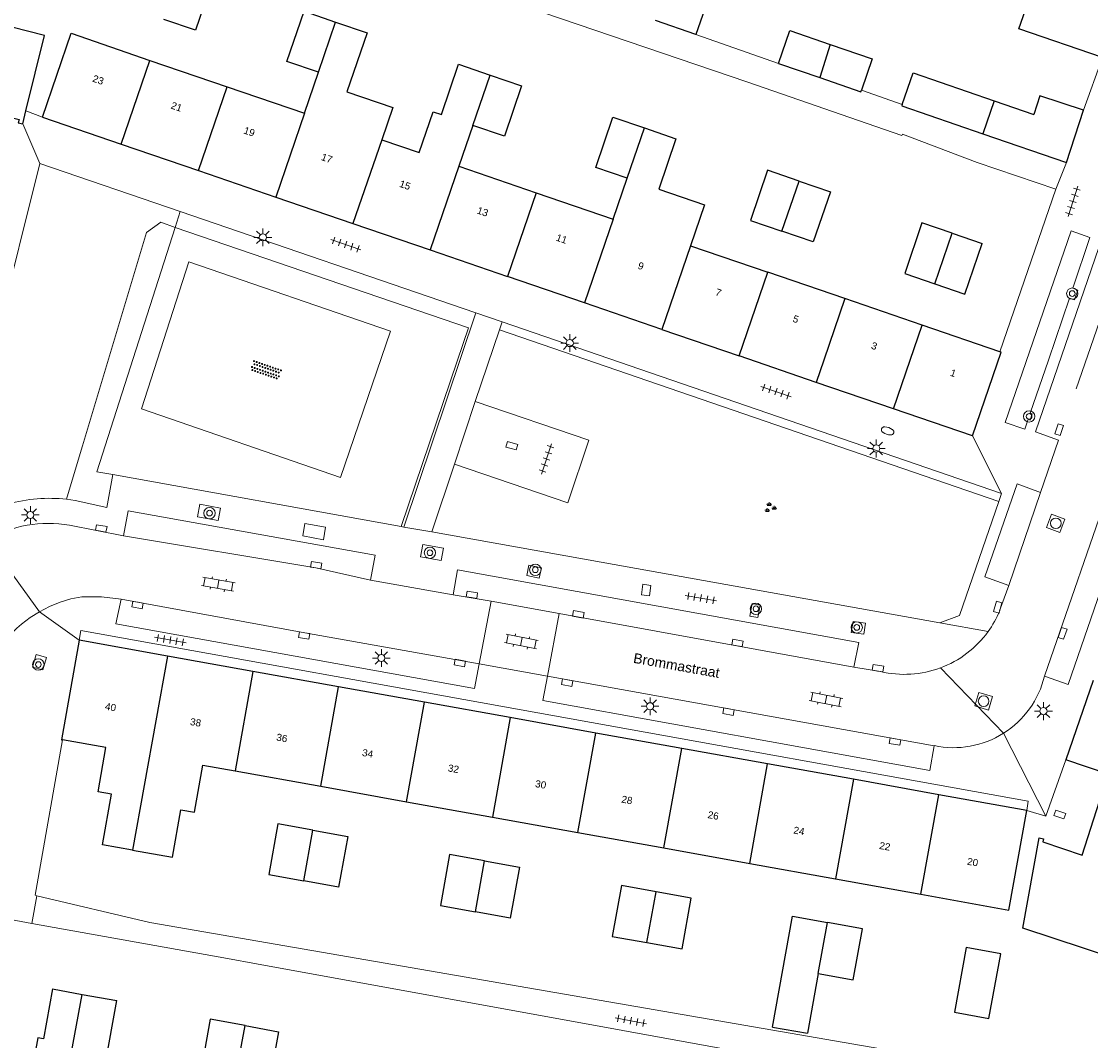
# Model space of a CAD drawing. Extents: x 131101 to 132041, y 397511 to 398853.
# Tile 24 of 80: x 131368 to 131444, y 397952 to 398024. Entities that reach past the tile are written whole.
import ezdxf
from ezdxf.enums import TextEntityAlignment as Align

# ---------------------------------------------------------------- set-up
doc = ezdxf.new("R2010")
doc.units = 0
doc.linetypes.add('DGN Style 2', pattern=[51.514866, 30.90892, -20.605946])
doc.layers.add('_vervallen situatie', color=250, linetype='Continuous', lineweight=9, plot=False)
for name, color, linetype, lineweight in [('gg-afsc-erfafscheiding', 250, 'Continuous', 9), ('gg-afsc-hekwerk', 250, 'Continuous', 9), ('gg-afsc-muur', 250, 'Continuous', 9), ('gg-bbg-bijgebouw', 10, 'Continuous', 25), ('gg-bbg-gedigitaliseerde bebouwing', 10, 'Continuous', 25), ('gg-bbg-gedigitaliseerde bijgebouw', 10, 'Continuous', 25), ('gg-bbg-hoofdgebouw', 10, 'Continuous', 25), ('gg-bbg-tussenscheiding', 10, 'Continuous', 25), ('gg-knt-verharding', 250, 'Continuous', 9), ('gg-knt-verharding nz', 250, 'DGN Style 2', 9), ('gt-grn-groengrens', 250, 'Continuous', 9), ('gt-grn-weggrens', 250, 'Continuous', 9), ('gt-symb-boom', 250, 'Continuous', 9), ('gt-symb-brandkraan', 250, 'Continuous', 9), ('gt-symb-groenvak', 250, 'Continuous', 9), ('gt-symb-klinker verharding', 250, 'Continuous', 9), ('gt-symb-kolk', 250, 'Continuous', 9), ('gt-symb-lichtmast', 250, 'Continuous', 9), ('gt-symb-overige verharding', 250, 'Continuous', 9), ('gt-symb-rioolschacht', 250, 'Continuous', 9), ('gt-symb-tegel verharding', 250, 'Continuous', 9), ('X-AL-huisnummers', 2, 'Continuous', 25), ('X-AL-straatnaam', 3, 'Continuous', 35)]:
    doc.layers.add(name, color=color, linetype=linetype, lineweight=lineweight)
doc.styles.add('CS Annotative', font='arial.ttf')

# ---------------------------------------------------------------- blocks, each defined once
blk = doc.blocks.new('gt0-BOOM')
at = {"layer": 'gt-symb-boom'}
for radius in [0.4, 0.2]:
    blk.add_circle((0, 0), radius, dxfattribs=at)
blk = doc.blocks.new('gt0-TEG1')
at = {"layer": 'gt-symb-tegel verharding'}
for p, q in [((-1.125, 0), (1.125, 0)), ((-0.9, -0.25), (-0.9, 0.25)), ((-0.45, -0.25), (-0.45, 0.25)), ((0, -0.25), (0, 0.25)), ((0.45, -0.25), (0.45, 0.25)), ((0.9, -0.25), (0.9, 0.25))]:
    blk.add_line(p, q, dxfattribs=at)
blk = doc.blocks.new('gt0-RS')
at = {"layer": 'gt-symb-rioolschacht', "flags": 128}
blk.add_lwpolyline([(-0.5, -0.5), (0.5, -0.5), (0.5, 0.5), (-0.5, 0.5), (-0.5, -0.5)], close=True, dxfattribs=at)
at = {"layer": 'gt-symb-rioolschacht'}
blk.add_circle((0, 0), 0.375, dxfattribs=at)
blk = doc.blocks.new('gt0-KOLK')
at = {"layer": 'gt-symb-kolk', "flags": 128}
blk.add_lwpolyline([(0, 0), (0.375, 0), (0.375, 0.4), (-0.375, 0.4), (-0.375, 0), (0, 0)], dxfattribs=at)
blk = doc.blocks.new('gt0-LMAST')
at = {"layer": 'gt-symb-lichtmast'}
for p, q in [((-0.182, 0.173), (-0.447, 0.438)), ((-0.005, 0.246), (-0.005, 0.621)), ((0.172, 0.173), (0.437, 0.438)), ((-0.255, -0.004), (-0.63, -0.004)), ((-0.182, -0.181), (-0.447, -0.446)), ((-0.005, -0.254), (-0.005, -0.629)), ((0.437, -0.446), (0.172, -0.181)), ((0.245, -0.004), (0.62, -0.004))]:
    blk.add_line(p, q, dxfattribs=at)
blk.add_circle((-0.005, -0.004), 0.25, dxfattribs=at)
blk = doc.blocks.new('gt0-KL1')
at = {"layer": 'gt-symb-klinker verharding'}
for p, q in [((-1.15, 0.3), (1.15, 0.3)), ((-1, -0.3), (-1, 0.3)), ((-0.5, 0.3), (-0.5, 0.45)), ((0, -0.3), (0, 0.3)), ((0.5, 0.3), (0.5, 0.45)), ((1, -0.3), (1, 0.3)), ((-1.15, -0.3), (1.15, -0.3)), ((-0.5, -0.45), (-0.5, -0.3)), ((0.5, -0.45), (0.5, -0.3))]:
    blk.add_line(p, q, dxfattribs=at)
blk = doc.blocks.new('gt0-GRVAK')
at = {"layer": 'gt-symb-groenvak'}
for p, q in [((-0.11, 0.189), (-0.228, 0.24)), ((-0.182, 0.153), (0.088, 0.153)), ((-0.091, 0.211), (-0.156, 0.322)), ((-0.047, 0.214), (-0.047, 0.393)), ((-0.004, 0.211), (0.061, 0.322)), ((0.015, 0.189), (0.133, 0.24)), ((0.262, -0.052), (0.197, 0.059)), ((0.305, -0.049), (0.305, 0.13)), ((0.349, -0.052), (0.414, 0.059)), ((-0.245, -0.228), (-0.363, -0.177)), ((-0.318, -0.264), (-0.047, -0.264)), ((-0.226, -0.206), (-0.291, -0.095)), ((-0.183, -0.203), (-0.183, -0.024)), ((-0.139, -0.206), (-0.074, -0.095)), ((-0.12, -0.228), (-0.002, -0.177)), ((0.243, -0.074), (0.125, -0.023)), ((0.17, -0.11), (0.441, -0.11)), ((0.368, -0.074), (0.486, -0.023))]:
    blk.add_line(p, q, dxfattribs=at)
blk = doc.blocks.new('gt0-OVH')
at = {"layer": 'gt-symb-overige verharding', "flags": 128}
for points in [[(-0.972, 0.298), (-0.967, 0.308), (-0.965, 0.319), (-0.966, 0.33), (-0.971, 0.34), (-0.978, 0.348), (-0.988, 0.353), (-0.999, 0.355), (-1.01, 0.354), (-1.02, 0.349), (-1.028, 0.342), (-1.033, 0.332), (-1.035, 0.321), (-1.034, 0.31), (-1.029, 0.3), (-1.022, 0.292), (-1.012, 0.287), (-1.001, 0.285), (-0.99, 0.286), (-0.98, 0.291), (-0.972, 0.298)], [(-0.872, 0.106), (-0.867, 0.116), (-0.865, 0.126), (-0.866, 0.137), (-0.871, 0.147), (-0.878, 0.156), (-0.888, 0.161), (-0.899, 0.163), (-0.91, 0.162), (-0.92, 0.157), (-0.928, 0.15), (-0.933, 0.14), (-0.935, 0.129), (-0.934, 0.118), (-0.929, 0.108), (-0.922, 0.1), (-0.912, 0.095), (-0.901, 0.092), (-0.89, 0.094), (-0.88, 0.098), (-0.872, 0.106)], [(-0.772, 0.298), (-0.767, 0.308), (-0.765, 0.319), (-0.766, 0.33), (-0.771, 0.34), (-0.778, 0.348), (-0.788, 0.353), (-0.799, 0.355), (-0.81, 0.354), (-0.82, 0.349), (-0.828, 0.342), (-0.833, 0.332), (-0.835, 0.321), (-0.834, 0.31), (-0.829, 0.3), (-0.822, 0.292), (-0.812, 0.287), (-0.801, 0.285), (-0.79, 0.286), (-0.78, 0.291), (-0.772, 0.298)], [(-0.672, 0.106), (-0.667, 0.116), (-0.665, 0.126), (-0.666, 0.137), (-0.671, 0.147), (-0.678, 0.156), (-0.688, 0.161), (-0.699, 0.163), (-0.71, 0.162), (-0.72, 0.157), (-0.728, 0.15), (-0.733, 0.14), (-0.735, 0.129), (-0.734, 0.118), (-0.729, 0.108), (-0.722, 0.1), (-0.712, 0.095), (-0.701, 0.092), (-0.69, 0.094), (-0.68, 0.098), (-0.672, 0.106)], [(-0.572, 0.298), (-0.567, 0.308), (-0.565, 0.319), (-0.566, 0.33), (-0.571, 0.34), (-0.578, 0.348), (-0.588, 0.353), (-0.599, 0.355), (-0.61, 0.354), (-0.62, 0.349), (-0.628, 0.342), (-0.633, 0.332), (-0.635, 0.321), (-0.634, 0.31), (-0.629, 0.3), (-0.622, 0.292), (-0.612, 0.287), (-0.601, 0.285), (-0.59, 0.286), (-0.58, 0.291), (-0.572, 0.298)], [(-0.472, 0.106), (-0.467, 0.116), (-0.465, 0.126), (-0.466, 0.137), (-0.471, 0.147), (-0.478, 0.156), (-0.488, 0.161), (-0.499, 0.163), (-0.51, 0.162), (-0.52, 0.157), (-0.528, 0.15), (-0.533, 0.14), (-0.535, 0.129), (-0.534, 0.118), (-0.529, 0.108), (-0.522, 0.1), (-0.512, 0.095), (-0.501, 0.092), (-0.49, 0.094), (-0.48, 0.098), (-0.472, 0.106)], [(-0.372, 0.298), (-0.367, 0.308), (-0.365, 0.319), (-0.366, 0.33), (-0.371, 0.34), (-0.378, 0.348), (-0.388, 0.353), (-0.399, 0.355), (-0.41, 0.354), (-0.42, 0.349), (-0.428, 0.342), (-0.433, 0.332), (-0.435, 0.321), (-0.434, 0.31), (-0.429, 0.3), (-0.422, 0.292), (-0.412, 0.287), (-0.401, 0.285), (-0.39, 0.286), (-0.38, 0.291), (-0.372, 0.298)], [(-0.272, 0.106), (-0.267, 0.116), (-0.265, 0.126), (-0.266, 0.137), (-0.271, 0.147), (-0.278, 0.156), (-0.288, 0.161), (-0.299, 0.163), (-0.31, 0.162), (-0.32, 0.157), (-0.328, 0.15), (-0.333, 0.14), (-0.335, 0.129), (-0.334, 0.118), (-0.329, 0.108), (-0.322, 0.1), (-0.312, 0.095), (-0.301, 0.092), (-0.29, 0.094), (-0.28, 0.098), (-0.272, 0.106)], [(-0.172, 0.298), (-0.167, 0.308), (-0.165, 0.319), (-0.166, 0.33), (-0.171, 0.34), (-0.178, 0.348), (-0.188, 0.353), (-0.199, 0.355), (-0.21, 0.354), (-0.22, 0.349), (-0.228, 0.342), (-0.233, 0.332), (-0.235, 0.321), (-0.234, 0.31), (-0.229, 0.3), (-0.222, 0.292), (-0.212, 0.287), (-0.201, 0.285), (-0.19, 0.286), (-0.18, 0.291), (-0.172, 0.298)], [(-0.072, 0.106), (-0.067, 0.116), (-0.065, 0.126), (-0.066, 0.137), (-0.071, 0.147), (-0.078, 0.156), (-0.088, 0.161), (-0.099, 0.163), (-0.11, 0.162), (-0.12, 0.157), (-0.128, 0.15), (-0.133, 0.14), (-0.135, 0.129), (-0.134, 0.118), (-0.129, 0.108), (-0.122, 0.1), (-0.112, 0.095), (-0.101, 0.092), (-0.09, 0.094), (-0.08, 0.098), (-0.072, 0.106)], [(0.028, 0.298), (0.033, 0.308), (0.035, 0.319), (0.034, 0.33), (0.029, 0.34), (0.022, 0.348), (0.012, 0.353), (0.001, 0.355), (-0.01, 0.354), (-0.02, 0.349), (-0.028, 0.342), (-0.033, 0.332), (-0.035, 0.321), (-0.034, 0.31), (-0.029, 0.3), (-0.022, 0.292), (-0.012, 0.287), (-0.001, 0.285), (0.01, 0.286), (0.02, 0.291), (0.028, 0.298)], [(0.128, 0.106), (0.133, 0.116), (0.135, 0.126), (0.134, 0.137), (0.129, 0.147), (0.122, 0.156), (0.112, 0.161), (0.101, 0.163), (0.09, 0.162), (0.08, 0.157), (0.072, 0.15), (0.067, 0.14), (0.065, 0.129), (0.066, 0.118), (0.071, 0.108), (0.078, 0.1), (0.088, 0.095), (0.099, 0.092), (0.11, 0.094), (0.12, 0.098), (0.128, 0.106)], [(0.228, 0.298), (0.233, 0.308), (0.235, 0.319), (0.234, 0.33), (0.229, 0.34), (0.222, 0.348), (0.212, 0.353), (0.201, 0.355), (0.19, 0.354), (0.18, 0.349), (0.172, 0.342), (0.167, 0.332), (0.165, 0.321), (0.166, 0.31), (0.171, 0.3), (0.178, 0.292), (0.188, 0.287), (0.199, 0.285), (0.21, 0.286), (0.22, 0.291), (0.228, 0.298)], [(0.328, 0.106), (0.333, 0.116), (0.335, 0.126), (0.334, 0.137), (0.329, 0.147), (0.322, 0.156), (0.312, 0.161), (0.301, 0.163), (0.29, 0.162), (0.28, 0.157), (0.272, 0.15), (0.267, 0.14), (0.265, 0.129), (0.266, 0.118), (0.271, 0.108), (0.278, 0.1), (0.288, 0.095), (0.299, 0.092), (0.31, 0.094), (0.32, 0.098), (0.328, 0.106)], [(0.428, 0.298), (0.433, 0.308), (0.435, 0.319), (0.434, 0.33), (0.429, 0.34), (0.422, 0.348), (0.412, 0.353), (0.401, 0.355), (0.39, 0.354), (0.38, 0.349), (0.372, 0.342), (0.367, 0.332), (0.365, 0.321), (0.366, 0.31), (0.371, 0.3), (0.378, 0.292), (0.388, 0.287), (0.399, 0.285), (0.41, 0.286), (0.42, 0.291), (0.428, 0.298)], [(0.528, 0.106), (0.533, 0.116), (0.535, 0.126), (0.534, 0.137), (0.529, 0.147), (0.522, 0.156), (0.512, 0.161), (0.501, 0.163), (0.49, 0.162), (0.48, 0.157), (0.472, 0.15), (0.467, 0.14), (0.465, 0.129), (0.466, 0.118), (0.471, 0.108), (0.478, 0.1), (0.488, 0.095), (0.499, 0.092), (0.51, 0.094), (0.52, 0.098), (0.528, 0.106)], [(0.628, 0.298), (0.633, 0.308), (0.635, 0.319), (0.634, 0.33), (0.629, 0.34), (0.622, 0.348), (0.612, 0.353), (0.601, 0.355), (0.59, 0.354), (0.58, 0.349), (0.572, 0.342), (0.567, 0.332), (0.565, 0.321), (0.566, 0.31), (0.571, 0.3), (0.578, 0.292), (0.588, 0.287), (0.599, 0.285), (0.61, 0.286), (0.62, 0.291), (0.628, 0.298)], [(0.728, 0.106), (0.733, 0.116), (0.735, 0.126), (0.734, 0.137), (0.729, 0.147), (0.722, 0.156), (0.712, 0.161), (0.701, 0.163), (0.69, 0.162), (0.68, 0.157), (0.672, 0.15), (0.667, 0.14), (0.665, 0.129), (0.666, 0.118), (0.671, 0.108), (0.678, 0.1), (0.688, 0.095), (0.699, 0.092), (0.71, 0.094), (0.72, 0.098), (0.728, 0.106)], [(0.828, 0.298), (0.833, 0.308), (0.835, 0.319), (0.834, 0.33), (0.829, 0.34), (0.822, 0.348), (0.812, 0.353), (0.801, 0.355), (0.79, 0.354), (0.78, 0.349), (0.772, 0.342), (0.767, 0.332), (0.765, 0.321), (0.766, 0.31), (0.771, 0.3), (0.778, 0.292), (0.788, 0.287), (0.799, 0.285), (0.81, 0.286), (0.82, 0.291), (0.828, 0.298)], [(0.928, 0.106), (0.933, 0.116), (0.935, 0.126), (0.934, 0.137), (0.929, 0.147), (0.922, 0.156), (0.912, 0.161), (0.901, 0.163), (0.89, 0.162), (0.88, 0.157), (0.872, 0.15), (0.867, 0.14), (0.865, 0.129), (0.866, 0.118), (0.871, 0.108), (0.878, 0.1), (0.888, 0.095), (0.899, 0.092), (0.91, 0.094), (0.92, 0.098), (0.928, 0.106)], [(1.028, 0.298), (1.033, 0.308), (1.035, 0.319), (1.034, 0.33), (1.029, 0.34), (1.022, 0.348), (1.012, 0.353), (1.001, 0.355), (0.99, 0.354), (0.98, 0.349), (0.972, 0.342), (0.967, 0.332), (0.965, 0.321), (0.966, 0.31), (0.971, 0.3), (0.978, 0.292), (0.988, 0.287), (0.999, 0.285), (1.01, 0.286), (1.02, 0.291), (1.028, 0.298)], [(-0.972, -0.142), (-0.967, -0.132), (-0.965, -0.121), (-0.966, -0.11), (-0.971, -0.1), (-0.978, -0.092), (-0.988, -0.087), (-0.999, -0.085), (-1.01, -0.086), (-1.02, -0.091), (-1.028, -0.098), (-1.033, -0.108), (-1.035, -0.119), (-1.034, -0.13), (-1.029, -0.14), (-1.022, -0.148), (-1.012, -0.153), (-1.001, -0.155), (-0.99, -0.154), (-0.98, -0.149), (-0.972, -0.142)], [(-0.872, -0.334), (-0.867, -0.324), (-0.865, -0.314), (-0.866, -0.303), (-0.871, -0.293), (-0.878, -0.284), (-0.888, -0.279), (-0.899, -0.277), (-0.91, -0.278), (-0.92, -0.283), (-0.928, -0.29), (-0.933, -0.3), (-0.935, -0.311), (-0.934, -0.322), (-0.929, -0.332), (-0.922, -0.34), (-0.912, -0.345), (-0.901, -0.348), (-0.89, -0.346), (-0.88, -0.342), (-0.872, -0.334)], [(-0.772, -0.142), (-0.767, -0.132), (-0.765, -0.121), (-0.766, -0.11), (-0.771, -0.1), (-0.778, -0.092), (-0.788, -0.087), (-0.799, -0.085), (-0.81, -0.086), (-0.82, -0.091), (-0.828, -0.098), (-0.833, -0.108), (-0.835, -0.119), (-0.834, -0.13), (-0.829, -0.14), (-0.822, -0.148), (-0.812, -0.153), (-0.801, -0.155), (-0.79, -0.154), (-0.78, -0.149), (-0.772, -0.142)], [(-0.672, -0.334), (-0.667, -0.324), (-0.665, -0.314), (-0.666, -0.303), (-0.671, -0.293), (-0.678, -0.284), (-0.688, -0.279), (-0.699, -0.277), (-0.71, -0.278), (-0.72, -0.283), (-0.728, -0.29), (-0.733, -0.3), (-0.735, -0.311), (-0.734, -0.322), (-0.729, -0.332), (-0.722, -0.34), (-0.712, -0.345), (-0.701, -0.348), (-0.69, -0.346), (-0.68, -0.342), (-0.672, -0.334)], [(-0.572, -0.142), (-0.567, -0.132), (-0.565, -0.121), (-0.566, -0.11), (-0.571, -0.1), (-0.578, -0.092), (-0.588, -0.087), (-0.599, -0.085), (-0.61, -0.086), (-0.62, -0.091), (-0.628, -0.098), (-0.633, -0.108), (-0.635, -0.119), (-0.634, -0.13), (-0.629, -0.14), (-0.622, -0.148), (-0.612, -0.153), (-0.601, -0.155), (-0.59, -0.154), (-0.58, -0.149), (-0.572, -0.142)], [(-0.472, -0.334), (-0.467, -0.324), (-0.465, -0.314), (-0.466, -0.303), (-0.471, -0.293), (-0.478, -0.284), (-0.488, -0.279), (-0.499, -0.277), (-0.51, -0.278), (-0.52, -0.283), (-0.528, -0.29), (-0.533, -0.3), (-0.535, -0.311), (-0.534, -0.322), (-0.529, -0.332), (-0.522, -0.34), (-0.512, -0.345), (-0.501, -0.348), (-0.49, -0.346), (-0.48, -0.342), (-0.472, -0.334)], [(-0.372, -0.142), (-0.367, -0.132), (-0.365, -0.121), (-0.366, -0.11), (-0.371, -0.1), (-0.378, -0.092), (-0.388, -0.087), (-0.399, -0.085), (-0.41, -0.086), (-0.42, -0.091), (-0.428, -0.098), (-0.433, -0.108), (-0.435, -0.119), (-0.434, -0.13), (-0.429, -0.14), (-0.422, -0.148), (-0.412, -0.153), (-0.401, -0.155), (-0.39, -0.154), (-0.38, -0.149), (-0.372, -0.142)], [(-0.272, -0.334), (-0.267, -0.324), (-0.265, -0.314), (-0.266, -0.303), (-0.271, -0.293), (-0.278, -0.284), (-0.288, -0.279), (-0.299, -0.277), (-0.31, -0.278), (-0.32, -0.283), (-0.328, -0.29), (-0.333, -0.3), (-0.335, -0.311), (-0.334, -0.322), (-0.329, -0.332), (-0.322, -0.34), (-0.312, -0.345), (-0.301, -0.348), (-0.29, -0.346), (-0.28, -0.342), (-0.272, -0.334)], [(-0.172, -0.142), (-0.167, -0.132), (-0.165, -0.121), (-0.166, -0.11), (-0.171, -0.1), (-0.178, -0.092), (-0.188, -0.087), (-0.199, -0.085), (-0.21, -0.086), (-0.22, -0.091), (-0.228, -0.098), (-0.233, -0.108), (-0.235, -0.119), (-0.234, -0.13), (-0.229, -0.14), (-0.222, -0.148), (-0.212, -0.153), (-0.201, -0.155), (-0.19, -0.154), (-0.18, -0.149), (-0.172, -0.142)], [(-0.072, -0.334), (-0.067, -0.324), (-0.065, -0.314), (-0.066, -0.303), (-0.071, -0.293), (-0.078, -0.284), (-0.088, -0.279), (-0.099, -0.277), (-0.11, -0.278), (-0.12, -0.283), (-0.128, -0.29), (-0.133, -0.3), (-0.135, -0.311), (-0.134, -0.322), (-0.129, -0.332), (-0.122, -0.34), (-0.112, -0.345), (-0.101, -0.348), (-0.09, -0.346), (-0.08, -0.342), (-0.072, -0.334)], [(0.028, -0.142), (0.033, -0.132), (0.035, -0.121), (0.034, -0.11), (0.029, -0.1), (0.022, -0.092), (0.012, -0.087), (0.001, -0.085), (-0.01, -0.086), (-0.02, -0.091), (-0.028, -0.098), (-0.033, -0.108), (-0.035, -0.119), (-0.034, -0.13), (-0.029, -0.14), (-0.022, -0.148), (-0.012, -0.153), (-0.001, -0.155), (0.01, -0.154), (0.02, -0.149), (0.028, -0.142)], [(0.128, -0.334), (0.133, -0.324), (0.135, -0.314), (0.134, -0.303), (0.129, -0.293), (0.122, -0.284), (0.112, -0.279), (0.101, -0.277), (0.09, -0.278), (0.08, -0.283), (0.072, -0.29), (0.067, -0.3), (0.065, -0.311), (0.066, -0.322), (0.071, -0.332), (0.078, -0.34), (0.088, -0.345), (0.099, -0.348), (0.11, -0.346), (0.12, -0.342), (0.128, -0.334)], [(0.228, -0.142), (0.233, -0.132), (0.235, -0.121), (0.234, -0.11), (0.229, -0.1), (0.222, -0.092), (0.212, -0.087), (0.201, -0.085), (0.19, -0.086), (0.18, -0.091), (0.172, -0.098), (0.167, -0.108), (0.165, -0.119), (0.166, -0.13), (0.171, -0.14), (0.178, -0.148), (0.188, -0.153), (0.199, -0.155), (0.21, -0.154), (0.22, -0.149), (0.228, -0.142)], [(0.328, -0.334), (0.333, -0.324), (0.335, -0.314), (0.334, -0.303), (0.329, -0.293), (0.322, -0.284), (0.312, -0.279), (0.301, -0.277), (0.29, -0.278), (0.28, -0.283), (0.272, -0.29), (0.267, -0.3), (0.265, -0.311), (0.266, -0.322), (0.271, -0.332), (0.278, -0.34), (0.288, -0.345), (0.299, -0.348), (0.31, -0.346), (0.32, -0.342), (0.328, -0.334)], [(0.428, -0.142), (0.433, -0.132), (0.435, -0.121), (0.434, -0.11), (0.429, -0.1), (0.422, -0.092), (0.412, -0.087), (0.401, -0.085), (0.39, -0.086), (0.38, -0.091), (0.372, -0.098), (0.367, -0.108), (0.365, -0.119), (0.366, -0.13), (0.371, -0.14), (0.378, -0.148), (0.388, -0.153), (0.399, -0.155), (0.41, -0.154), (0.42, -0.149), (0.428, -0.142)], [(0.528, -0.334), (0.533, -0.324), (0.535, -0.314), (0.534, -0.303), (0.529, -0.293), (0.522, -0.284), (0.512, -0.279), (0.501, -0.277), (0.49, -0.278), (0.48, -0.283), (0.472, -0.29), (0.467, -0.3), (0.465, -0.311), (0.466, -0.322), (0.471, -0.332), (0.478, -0.34), (0.488, -0.345), (0.499, -0.348), (0.51, -0.346), (0.52, -0.342), (0.528, -0.334)], [(0.628, -0.142), (0.633, -0.132), (0.635, -0.121), (0.634, -0.11), (0.629, -0.1), (0.622, -0.092), (0.612, -0.087), (0.601, -0.085), (0.59, -0.086), (0.58, -0.091), (0.572, -0.098), (0.567, -0.108), (0.565, -0.119), (0.566, -0.13), (0.571, -0.14), (0.578, -0.148), (0.588, -0.153), (0.599, -0.155), (0.61, -0.154), (0.62, -0.149), (0.628, -0.142)], [(0.728, -0.334), (0.733, -0.324), (0.735, -0.314), (0.734, -0.303), (0.729, -0.293), (0.722, -0.284), (0.712, -0.279), (0.701, -0.277), (0.69, -0.278), (0.68, -0.283), (0.672, -0.29), (0.667, -0.3), (0.665, -0.311), (0.666, -0.322), (0.671, -0.332), (0.678, -0.34), (0.688, -0.345), (0.699, -0.348), (0.71, -0.346), (0.72, -0.342), (0.728, -0.334)], [(0.828, -0.142), (0.833, -0.132), (0.835, -0.121), (0.834, -0.11), (0.829, -0.1), (0.822, -0.092), (0.812, -0.087), (0.801, -0.085), (0.79, -0.086), (0.78, -0.091), (0.772, -0.098), (0.767, -0.108), (0.765, -0.119), (0.766, -0.13), (0.771, -0.14), (0.778, -0.148), (0.788, -0.153), (0.799, -0.155), (0.81, -0.154), (0.82, -0.149), (0.828, -0.142)], [(0.928, -0.334), (0.933, -0.324), (0.935, -0.314), (0.934, -0.303), (0.929, -0.293), (0.922, -0.284), (0.912, -0.279), (0.901, -0.277), (0.89, -0.278), (0.88, -0.283), (0.872, -0.29), (0.867, -0.3), (0.865, -0.311), (0.866, -0.322), (0.871, -0.332), (0.878, -0.34), (0.888, -0.345), (0.899, -0.348), (0.91, -0.346), (0.92, -0.342), (0.928, -0.334)], [(1.028, -0.142), (1.033, -0.132), (1.035, -0.121), (1.034, -0.11), (1.029, -0.1), (1.022, -0.092), (1.012, -0.087), (1.001, -0.085), (0.99, -0.086), (0.98, -0.091), (0.972, -0.098), (0.967, -0.108), (0.965, -0.119), (0.966, -0.13), (0.971, -0.14), (0.978, -0.148), (0.988, -0.153), (0.999, -0.155), (1.01, -0.154), (1.02, -0.149), (1.028, -0.142)]]:
    blk.add_lwpolyline(points, close=True, dxfattribs=at)
blk = doc.blocks.new('gt0-BR')
at = {"layer": 'gt-symb-brandkraan', "extrusion": (0, 0, -1)}
for centre, radius, start, end in [((0.244, 0), 0.206, 287.56693, 72.43306), ((-0.599, -2.664), 3, 72.43306, 73.10795), ((0, -0.691), 0.938, 73.10795, 106.89201), ((0.599, -2.664), 3, 106.89201, 107.56691), ((-0.244, 0), 0.206, 107.56691, 252.43305), ((-0.599, 2.664), 3, 286.89203, 287.56693), ((0.599, 2.664), 3, 252.43305, 253.10794)]:
    blk.add_arc(centre, radius, start, end, dxfattribs=at)
at = {"layer": 'gt-symb-brandkraan'}
blk.add_arc((0, 0.691), 0.938, 253.10797, 286.89206, dxfattribs=at)
blk = doc.blocks.new('_vervallen situatie')
at = {"layer": 'gt-symb-brandkraan', "rotation": 341.0397489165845}
blk.add_blockref('gt0-BR', (131429.22, 397995.016), dxfattribs=at)

msp = doc.modelspace()

# ---------------------------------------------------------------- linework, layer by layer
at = {"layer": 'gg-afsc-erfafscheiding'}
for p, q in [((131421.542, 398020.897), (131415.721, 398022.931)), ((131368.961, 397960.315), (131369.324, 397962.274)), ((131382.737, 397957.854), (131368.961, 397960.315)), ((131384.775, 397957.484), (131382.737, 397957.854)), ((131430.909, 397949.097), (131384.775, 397957.484))]:
    msp.add_line(p, q, dxfattribs=at)
at = {"layer": 'gg-afsc-erfafscheiding', "flags": 128}
for points in [[(131359.844, 398039.903), (131381.198, 398032.578), (131419.304, 398019.593)], [(131450.881, 397947.678), (131377.269, 397960.403), (131369.324, 397962.274)]]:
    msp.add_lwpolyline(points, dxfattribs=at)
at = {"layer": 'gg-afsc-hekwerk'}
for p, q in [((131379.046, 398009.346), (131373.539, 397992.143)), ((131394.976, 397988.272), (131398.939, 398000)), ((131373.539, 397992.143), (131374.674, 397991.938)), ((131374.674, 397991.938), (131394.976, 397988.272))]:
    msp.add_line(p, q, dxfattribs=at)
at = {"layer": 'gg-afsc-hekwerk', "flags": 128}
msp.add_lwpolyline([(131398.939, 398000), (131399.706, 398002.268), (131379.046, 398009.346)], dxfattribs=at)
at = {"layer": 'gg-afsc-muur'}
for p, q in [((131443.006, 398017.609), (131444.339, 398021.308)), ((131427.369, 398019.008), (131430.244, 398018.015)), ((131437.129, 398000.594), (131441.061, 398012.05))]:
    msp.add_line(p, q, dxfattribs=at)
at = {"layer": 'gg-afsc-muur', "flags": 128}
for points in [[(131441.061, 398012.05), (131435.516, 398013.93), (131430.255, 398015.909), (131430.22, 398015.815), (131419.304, 398019.593)], [(131369.324, 397962.274), (131369.2, 397962.307), (131371.127, 397973.246)], [(131365.48, 397949.663), (131367.46, 397960.597), (131368.961, 397960.315)]]:
    msp.add_lwpolyline(points, dxfattribs=at)
at = {"layer": 'gg-bbg-bijgebouw'}
for p, q in [((131421.542, 398020.897), (131424.438, 398019.901)), ((131441.812, 398013.919), (131443.006, 398017.609)), ((131435.931, 398015.942), (131441.812, 398013.919)), ((131434.643, 398004.635), (131435.88, 398008.212))]:
    msp.add_line(p, q, dxfattribs=at)
at = {"layer": 'gg-bbg-bijgebouw', "flags": 128}
for points in [[(131424.438, 398019.901), (131427.333, 398018.905), (131427.369, 398019.008)], [(131430.244, 398018.015), (131430.209, 398017.91), (131435.931, 398015.942)]]:
    msp.add_lwpolyline(points, dxfattribs=at)
at = {"layer": 'gg-bbg-gedigitaliseerde bebouwing'}
for p, q in [((131438.466, 398023.335), (131439.243, 398025.587)), ((131371.72, 398023.02), (131377.276, 398021.114)), ((131377.276, 398021.114), (131382.715, 398019.249)), ((131388.154, 398017.384), (131389.139, 398020.27)), ((131382.715, 398019.249), (131388.154, 398017.384)), ((131368.318, 398016.647), (131368.542, 398017.551)), ((131400.016, 398016.535), (131399.033, 398013.653)), ((131393.594, 398015.519), (131396.24, 398014.612)), ((131399.033, 398013.653), (131404.462, 398011.791)), ((131409.901, 398009.927), (131410.884, 398012.809)), ((131404.462, 398011.791), (131409.901, 398009.927)), ((131415.34, 398008.061), (131420.779, 398006.196)), ((131426.209, 398004.334), (131420.779, 398006.196)), ((131431.648, 398002.469), (131426.209, 398004.334)), ((131437.129, 398000.594), (131431.648, 398002.469)), ((131370.415, 397955.712), (131372.514, 397955.331)), ((131372.514, 397955.331), (131374.945, 397954.889)), ((131373.741, 397948.174), (131374.945, 397954.889))]:
    msp.add_line(p, q, dxfattribs=at)
at = {"layer": 'gg-bbg-gedigitaliseerde bebouwing', "flags": 128}
for points in [[(131368.542, 398017.551), (131369.859, 398022.869), (131360.731, 398025.182), (131357.799, 398013.463), (131359.05, 398013.15)], [(131390.346, 398023.808), (131392.566, 398023.051), (131391.146, 398018.892), (131394.371, 398017.785), (131393.594, 398015.519)], [(131396.24, 398014.612), (131397.226, 398017.488), (131397.797, 398017.293), (131399.005, 398020.835), (131401.224, 398020.078)], [(131412.093, 398016.351), (131414.313, 398015.594), (131413.105, 398012.052), (131416.33, 398010.946), (131415.34, 398008.061)], [(131383.978, 397953.134), (131381.518, 397953.576), (131380.883, 397950.045), (131377.561, 397950.64), (131377.014, 397947.587)]]:
    msp.add_lwpolyline(points, dxfattribs=at)
at = {"layer": 'gg-bbg-gedigitaliseerde bijgebouw'}
for p, q in [((131415.721, 398022.931), (131412.88, 398023.909)), ((131436.717, 398018.264), (131439.51, 398017.301)), ((131433.752, 398008.938), (131435.88, 398008.212)), ((131432.533, 398005.369), (131434.643, 398004.635)), ((131424.333, 397956.799), (131423.575, 397952.589)), ((131421.117, 397953.013), (131423.575, 397952.589))]:
    msp.add_line(p, q, dxfattribs=at)
at = {"layer": 'gg-bbg-gedigitaliseerde bijgebouw', "flags": 128}
for points in [[(131380.256, 398029.827), (131382.475, 398029.076), (131380.48, 398023.24), (131378.262, 398023.996)], [(131413.657, 398026.191), (131416.501, 398025.211), (131415.721, 398022.931)], [(131389.139, 398020.27), (131386.918, 398021.024), (131388.126, 398024.566), (131390.346, 398023.808)], [(131421.542, 398020.897), (131422.34, 398023.21), (131425.177, 398022.232)], [(131425.177, 398022.232), (131428.13, 398021.214), (131427.369, 398019.008)], [(131401.224, 398020.078), (131403.445, 398019.32), (131402.237, 398015.778), (131400.016, 398016.535)], [(131430.244, 398018.015), (131431.007, 398020.231), (131436.717, 398018.264)], [(131443.006, 398017.609), (131439.931, 398018.604), (131439.51, 398017.301)], [(131410.884, 398012.809), (131408.665, 398013.567), (131409.873, 398017.109), (131412.093, 398016.351)], [(131422.984, 398012.616), (131420.751, 398013.378), (131419.554, 398009.829), (131421.769, 398009.074)], [(131422.984, 398012.616), (131425.191, 398011.863), (131423.983, 398008.321), (131421.769, 398009.074)], [(131433.752, 398008.938), (131431.625, 398009.664), (131430.423, 398006.102), (131432.533, 398005.369)], [(131388.754, 397966.899), (131386.287, 397967.341), (131385.644, 397963.762), (131388.114, 397963.318)], [(131388.754, 397966.899), (131391.208, 397966.457), (131390.565, 397962.878), (131388.114, 397963.318)], [(131400.837, 397964.733), (131398.37, 397965.176), (131397.725, 397961.588), (131400.198, 397961.143)], [(131400.837, 397964.733), (131403.291, 397964.292), (131402.646, 397960.704), (131400.198, 397961.143)], [(131412.911, 397962.56), (131410.473, 397962.998), (131409.828, 397959.41), (131412.264, 397958.972)], [(131412.264, 397958.972), (131414.749, 397958.526), (131415.394, 397962.114), (131412.911, 397962.56)], [(131421.117, 397953.013), (131422.523, 397960.829), (131424.982, 397960.387)], [(131424.333, 397956.799), (131426.799, 397956.356), (131427.444, 397959.945), (131424.982, 397960.387)], [(131433.925, 397954.076), (131436.356, 397953.64), (131437.199, 397958.188), (131434.743, 397958.629), (131433.925, 397954.076)], [(131383.978, 397953.134), (131386.339, 397952.702), (131385.582, 397948.57), (131383.212, 397949.004)]]:
    msp.add_lwpolyline(points, dxfattribs=at)
at = {"layer": 'gg-bbg-hoofdgebouw'}
for p, q in [((131369.72, 398017.12), (131371.72, 398023.02)), ((131444.339, 398021.308), (131438.466, 398023.335)), ((131369.72, 398017.12), (131375.259, 398015.22)), ((131375.259, 398015.22), (131380.697, 398013.354)), ((131380.697, 398013.354), (131386.136, 398011.488)), ((131386.136, 398011.488), (131391.575, 398009.622)), ((131391.575, 398009.622), (131397.014, 398007.757)), ((131397.014, 398007.757), (131402.443, 398005.894)), ((131407.875, 398004.031), (131402.443, 398005.894)), ((131413.321, 398002.162), (131407.875, 398004.031)), ((131413.321, 398002.162), (131418.76, 398000.297)), ((131424.189, 397998.434), (131418.76, 398000.297)), ((131435.198, 397994.657), (131437.217, 398000.559)), ((131437.217, 398000.559), (131437.129, 398000.594)), ((131429.628, 397996.568), (131424.189, 397998.434)), ((131435.198, 397994.657), (131429.628, 397996.568)), ((131378.51, 397979.161), (131372.29, 397980.28)), ((131384.533, 397978.078), (131378.51, 397979.161)), ((131390.556, 397976.995), (131384.533, 397978.078)), ((131396.61, 397975.907), (131390.556, 397976.995)), ((131443.69, 397977.437), (131441.77, 397971.85)), ((131402.633, 397974.823), (131396.61, 397975.907)), ((131408.677, 397973.737), (131402.633, 397974.823)), ((131414.728, 397972.648), (131408.677, 397973.737)), ((131420.772, 397971.562), (131414.728, 397972.648)), ((131444.741, 397970.828), (131441.77, 397971.85)), ((131383.278, 397971.074), (131389.305, 397969.989)), ((131426.806, 397970.476), (131420.772, 397971.562)), ((131432.829, 397969.393), (131426.806, 397970.476)), ((131389.305, 397969.989), (131395.351, 397968.901)), ((131439.02, 397968.28), (131432.829, 397969.393)), ((131395.351, 397968.901), (131401.386, 397967.815)), ((131401.386, 397967.815), (131407.417, 397966.729)), ((131407.417, 397966.729), (131413.466, 397965.64)), ((131413.466, 397965.64), (131419.505, 397964.553)), ((131419.505, 397964.553), (131425.539, 397963.467)), ((131425.539, 397963.467), (131431.562, 397962.383))]:
    msp.add_line(p, q, dxfattribs=at)
at = {"layer": 'gg-bbg-hoofdgebouw', "flags": 128}
for points in [[(131364.398, 398011.813), (131365.824, 398017.517), (131368.065, 398016.957), (131368.007, 398016.724), (131368.318, 398016.647)], [(131372.29, 397980.28), (131371.048, 397973.26), (131371.127, 397973.246)], [(131376.052, 397965.48), (131373.936, 397965.854), (131374.569, 397969.438), (131373.632, 397969.604), (131374.181, 397972.706), (131371.127, 397973.246)], [(131376.052, 397965.48), (131378.859, 397964.984), (131379.451, 397968.335), (131380.416, 397968.165), (131381.003, 397971.484), (131383.278, 397971.074)], [(131448.765, 397969.444), (131451.186, 397968.594), (131447.411, 397957.133), (131438.742, 397959.995), (131439.882, 397966.361), (131440.183, 397966.28), (131440.135, 397966.076), (131442.909, 397965.144), (131444.741, 397970.828)], [(131431.562, 397962.383), (131437.759, 397961.267), (131439.02, 397968.28)], [(131370.415, 397955.712), (131369.778, 397952.205), (131369.378, 397952.278), (131368.807, 397949.066), (131365.48, 397949.663)]]:
    msp.add_lwpolyline(points, dxfattribs=at)
at = {"layer": 'gg-bbg-tussenscheiding'}
for p, q in [((131389.139, 398020.27), (131390.346, 398023.808)), ((131425.177, 398022.232), (131424.438, 398019.901)), ((131375.259, 398015.22), (131377.276, 398021.114)), ((131400.016, 398016.535), (131401.224, 398020.078)), ((131380.697, 398013.354), (131382.715, 398019.249)), ((131436.717, 398018.264), (131435.931, 398015.942)), ((131388.154, 398017.384), (131386.136, 398011.488)), ((131410.884, 398012.809), (131412.093, 398016.351)), ((131393.594, 398015.519), (131391.575, 398009.622)), ((131399.033, 398013.653), (131397.014, 398007.757)), ((131421.769, 398009.074), (131422.984, 398012.616)), ((131404.462, 398011.791), (131402.443, 398005.894)), ((131409.901, 398009.927), (131407.875, 398004.031)), ((131432.533, 398005.369), (131433.752, 398008.938)), ((131415.34, 398008.061), (131413.321, 398002.162)), ((131418.76, 398000.297), (131420.779, 398006.196)), ((131426.209, 398004.334), (131424.725, 398000)), ((131430.803, 398000), (131431.648, 398002.469)), ((131424.725, 398000), (131424.189, 397998.434)), ((131429.628, 397996.568), (131430.803, 398000)), ((131378.51, 397979.161), (131376.052, 397965.48)), ((131384.533, 397978.078), (131383.278, 397971.074)), ((131389.305, 397969.989), (131390.556, 397976.995)), ((131395.351, 397968.901), (131396.61, 397975.907)), ((131402.633, 397974.823), (131401.386, 397967.815)), ((131407.417, 397966.729), (131408.677, 397973.737)), ((131413.466, 397965.64), (131414.728, 397972.648)), ((131419.505, 397964.553), (131420.772, 397971.562)), ((131426.806, 397970.476), (131425.539, 397963.467)), ((131431.562, 397962.383), (131432.829, 397969.393)), ((131388.114, 397963.318), (131388.754, 397966.899)), ((131400.198, 397961.143), (131400.837, 397964.733)), ((131412.264, 397958.972), (131412.911, 397962.56)), ((131424.333, 397956.799), (131424.982, 397960.387)), ((131371.256, 397948.619), (131372.514, 397955.331)), ((131383.212, 397949.004), (131383.978, 397953.134))]:
    msp.add_line(p, q, dxfattribs=at)
at = {"layer": 'gg-knt-verharding'}
for p, q in [((131369.518, 398013.849), (131364.078, 397992.025)), ((131379.405, 398010.467), (131369.518, 398013.849)), ((131400.232, 398003.341), (131379.405, 398010.467)), ((131395.159, 397988.232), (131400.232, 398003.341)), ((131402.073, 398002.697), (131401.882, 398002.128)), ((131437.234, 397990.606), (131402.073, 398002.697)), ((131400.188, 397997.087), (131401.882, 398002.128)), ((131439.99, 397990.679), (131441.256, 397994.364)), ((131397.12, 397987.895), (131398.724, 397992.668)), ((131437.234, 397990.606), (131437.039, 397990.038)), ((131371.605, 397988.365), (131375.426, 397987.631)), ((131394.976, 397988.272), (131395.159, 397988.232)), ((131397.12, 397987.895), (131432.887, 397981.487)), ((131437.745, 397984.125), (131437.107, 397982.336)), ((131400.46, 397978.62), (131401.313, 397983.021)), ((131405.272, 397977.752), (131406.099, 397982.152)), ((131405.272, 397977.752), (131400.46, 397978.62)), ((131428.721, 397978.067), (131426.848, 397978.385)), ((131440.35, 397967.87), (131441.77, 397971.85)), ((131439.02, 397968.28), (131440.35, 397967.87))]:
    msp.add_line(p, q, dxfattribs=at)
at = {"layer": 'gg-knt-verharding', "flags": 128}
for points in [[(131452.553, 398027.205), (131450.9, 398027.767), (131439.642, 397994.954), (131441.256, 397994.364)], [(131442.252, 398005.059), (131443.452, 398008.635), (131442.146, 398009.105), (131437.496, 397995.604), (131438.882, 397995.127), (131439.12, 397995.831), (131439.263, 397995.782), (131439.403, 397996.208), (131439.264, 397996.256), (131440.554, 398000), (131442.022, 398004.373)], [(131390.699, 397991.723), (131394.21, 398002.039), (131380.017, 398006.912), (131376.684, 397996.56), (131390.699, 397991.723)], [(131442.022, 398004.373), (131442.37, 398004.256), (131442.62, 398004.936), (131442.252, 398005.059)], [(131398.724, 397992.668), (131406.698, 397989.943), (131408.17, 397994.353), (131400.188, 397997.087)], [(131440.265, 397977.737), (131441.936, 397977.157), (131448.328, 397995.734), (131446.676, 397996.337)], [(131374.674, 397991.938), (131374.246, 397989.631), (131372.003, 397990.113), (131371.406, 397990.198)], [(131437.745, 397984.125), (131436.066, 397984.73), (131438.345, 397991.289), (131439.99, 397990.679)], [(131382.09, 397988.704), (131382.255, 397989.57), (131380.795, 397989.856), (131380.636, 397988.97), (131382.09, 397988.704)], [(131437.039, 397990.038), (131434.288, 397982.012), (131432.887, 397981.487)], [(131392.811, 397984.506), (131393.135, 397986.266), (131375.749, 397989.376), (131375.426, 397987.631)], [(131389.491, 397987.341), (131389.648, 397988.224), (131388.175, 397988.504), (131388.034, 397987.626), (131389.491, 397987.341)], [(131397.784, 397985.876), (131397.951, 397986.752), (131396.49, 397987.022), (131396.327, 397986.154), (131397.784, 397985.876)], [(131398.636, 397983.472), (131398.94, 397985.221), (131427.183, 397980.119), (131426.848, 397978.385)], [(131403.812, 397984.82), (131403.959, 397985.555), (131404.838, 397985.38), (131404.691, 397984.645), (131403.812, 397984.82)], [(131411.882, 397983.472), (131412.447, 397983.392), (131412.552, 397984.135), (131411.987, 397984.215), (131411.882, 397983.472)], [(131369.499, 397982.277), (131370.208, 397982.645), (131370.946, 397982.95), (131371.697, 397983.197), (131372.475, 397983.333), (131373.868, 397983.326), (131375.252, 397983.166)], [(131375.252, 397983.166), (131374.875, 397981.427), (131400.122, 397976.875), (131400.46, 397978.62)], [(131368.226, 397981.399), (131368.844, 397981.866), (131369.499, 397982.277)], [(131419.514, 397981.975), (131420.087, 397981.867), (131420.255, 397982.751), (131419.682, 397982.859), (131419.514, 397981.975)], [(131426.657, 397980.814), (131426.785, 397981.601), (131427.664, 397981.477), (131427.536, 397980.691), (131426.657, 397980.814)], [(131439.02, 397968.28), (131439.116, 397968.929), (131372.421, 397980.959), (131372.29, 397980.28)], [(131369.019, 397978.375), (131369.732, 397978.181), (131369.987, 397979.066), (131369.274, 397979.261), (131369.019, 397978.375)], [(131405.272, 397977.752), (131404.946, 397976.018), (131432.179, 397971.098), (131432.503, 397972.846)]]:
    msp.add_lwpolyline(points, dxfattribs=at)
at = {"layer": 'gg-knt-verharding'}
msp.add_arc((131370.2, 397979.589), 10.678, 83.51665, 105.81707, dxfattribs=at)
at = {"layer": 'gg-knt-verharding', "extrusion": (0, 0, -1)}
for centre, radius, start, end in [((-131370.105, 397980.188), 8.313, 59.20028, 100.39679), ((-131430.404, 397985.131), 7.263, 202.63716, 215.8581), ((-131374.113, 397974.496), 9.072, 7.71383, 49.53956), ((-131430.408, 397985.126), 7.256, 215.84315, 249.64566), ((-131430.405, 397985.124), 7.255, 249.61809, 283.42409), ((-131433.863, 397979.291), 6.587, 193.64302, 237.77682), ((-131433.864, 397979.29), 6.586, 237.77968, 281.92947)]:
    msp.add_arc(centre, radius, start, end, dxfattribs=at)
at = {"layer": 'gg-knt-verharding nz'}
for p, q in [((131452.553, 398027.205), (131441.256, 397994.364)), ((131446.676, 397996.337), (131440.265, 397977.737)), ((131439.99, 397990.679), (131437.745, 397984.125)), ((131392.811, 397984.506), (131398.636, 397983.472)), ((131398.636, 397983.472), (131401.313, 397983.021)), ((131401.313, 397983.021), (131406.099, 397982.152)), ((131406.099, 397982.152), (131426.848, 397978.385)), ((131432.503, 397972.846), (131405.272, 397977.752))]:
    msp.add_line(p, q, dxfattribs=at)
at = {"layer": 'gg-knt-verharding nz', "flags": 128}
for points in [[(131375.426, 397987.631), (131388.951, 397985.361), (131392.811, 397984.506)], [(131400.46, 397978.62), (131388.173, 397980.804), (131375.252, 397983.166)]]:
    msp.add_lwpolyline(points, dxfattribs=at)
at = {"layer": 'gt-grn-groengrens'}
for p, q in [((131379.046, 398009.346), (131379.405, 398010.467)), ((131401.882, 398002.128), (131437.039, 397990.038))]:
    msp.add_line(p, q, dxfattribs=at)
at = {"layer": 'gt-grn-groengrens', "flags": 128}
msp.add_lwpolyline([(131371.406, 397990.198), (131377.026, 398008.998), (131378.053, 398009.726), (131379.046, 398009.346)], dxfattribs=at)
at = {"layer": 'gt-grn-weggrens'}
for p, q in [((131368.542, 398017.551), (131369.72, 398017.12)), ((131369.518, 398013.849), (131368.318, 398016.647)), ((131441.061, 398012.05), (131441.812, 398013.919)), ((131400.232, 398003.341), (131402.073, 398002.697)), ((131398.724, 397992.668), (131400.188, 397997.087)), ((131435.198, 397994.657), (131437.234, 397990.606)), ((131395.159, 397988.232), (131397.12, 397987.895)), ((131365.848, 397987.329), (131369.499, 397982.277)), ((131369.499, 397982.277), (131372.29, 397980.28)), ((131432.887, 397981.487), (131436.29, 397980.877)), ((131432.932, 397978.323), (131437.376, 397973.718)), ((131437.376, 397973.718), (131440.35, 397967.87))]:
    msp.add_line(p, q, dxfattribs=at)

# ---------------------------------------------------------------- block references
at = {"layer": '_vervallen situatie'}
msp.add_blockref('_vervallen situatie', (0, 0), dxfattribs=at)
at = {"layer": 'gt-symb-boom'}
for p in [(131442.218, 398004.688), (131439.182, 397996.039), (131381.473, 397989.223), (131396.995, 397986.433), (131404.413, 397985.232), (131419.948, 397982.484), (131427.045, 397981.176), (131369.42, 397978.561)]:
    msp.add_blockref('gt0-BOOM', p, dxfattribs=at)
at = {"layer": 'gt-symb-groenvak'}
msp.add_blockref('gt0-GRVAK', (131420.929, 397989.608), dxfattribs=at)
at = {"layer": 'gt-symb-klinker verharding'}
for p, rotation in [((131382.087, 397984.218), 349.9256672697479), ((131403.427, 397980.177), 348.7012997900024), ((131424.871, 397976.101), 348.6900675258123)]:
    msp.add_blockref('gt0-KL1', p, dxfattribs=dict(at, rotation=rotation))
at = {"layer": 'gt-symb-kolk'}
for p, rotation in [((131441.483, 397995.042), 71.51067367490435), ((131402.709, 397993.778), 344.448275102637), ((131373.814, 397987.95), 349.6336773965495), ((131388.951, 397985.361), 350.4434723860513), ((131399.921, 397983.274), 351.2538377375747), ((131376.438, 397982.943), 169.6900296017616), ((131437.166, 397982.543), 73.86579540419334), ((131407.409, 397981.902), 349.6336773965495), ((131388.173, 397980.804), 169.9820655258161), ((131441.348, 397980.825), 250.9669201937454), ((131418.613, 397979.888), 349.8027944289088), ((131399.136, 397978.861), 169.6900296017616), ((131428.51, 397978.105), 350.4434723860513), ((131406.684, 397977.479), 169.8027944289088), ((131418.052, 397975.434), 169.8592068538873), ((131429.777, 397973.332), 169.8592068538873), ((131441.418, 397968.187), 160.0609520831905)]:
    msp.add_blockref('gt0-KOLK', p, dxfattribs=dict(at, rotation=rotation))
at = {"layer": 'gt-symb-lichtmast'}
for p in [(131385.233, 398008.65), (131406.844, 398001.203), (131428.424, 397993.78), (131368.864, 397989.099), (131393.578, 397979.023), (131412.5, 397975.626), (131440.196, 397975.281)]:
    msp.add_blockref('gt0-LMAST', p, dxfattribs=at)
at = {"layer": 'gt-symb-overige verharding', "rotation": 340.9669201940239}
msp.add_blockref('gt0-OVH', (131385.447, 397999.3), dxfattribs=at)
at = {"layer": 'gt-symb-rioolschacht'}
for p, rotation in [((131441.06, 397988.506), 249.4439547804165), ((131435.98, 397975.977), 73.1964519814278)]:
    msp.add_blockref('gt0-RS', p, dxfattribs=dict(at, rotation=rotation))
at = {"layer": 'gt-symb-tegel verharding'}
for p, rotation in [((131442.264, 398011.178), 252.3622844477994), ((131391.067, 398008.136), 341.0939390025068), ((131421.351, 397997.788), 341.0939390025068), ((131405.201, 397993.043), 251.5106736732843), ((131416.07, 397983.237), 350.3304947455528), ((131378.712, 397980.28), 349.8027944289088), ((131411.138, 397953.475), 349.1620895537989)]:
    msp.add_blockref('gt0-TEG1', p, dxfattribs=dict(at, rotation=rotation))

# ---------------------------------------------------------------- texts
at = {"layer": 'X-AL-huisnummers', "style": 'CS Annotative'}
for s, rotation, p in [('23', 341.1, (131373.555, 398019.505)), ('21', 341, (131379.071, 398017.612)), ('19', 341, (131384.194, 398015.855)), ('17', 341, (131389.655, 398013.981)), ('15', 341.1, (131395.158, 398012.093)), ('13', 341, (131400.623, 398010.219)), ('11', 341.1, (131406.189, 398008.309)), ('9', 341, (131411.765, 398006.396)), ('7', 341.1, (131417.224, 398004.524)), ('5', 341.1, (131422.674, 398002.654)), ('3', 341, (131428.194, 398000.76)), ('1', 341, (131433.759, 397998.851)), ('40', 349.8, (131374.462, 397975.317)), ('38', 349.8, (131380.451, 397974.24)), ('36', 349.8, (131386.526, 397973.147)), ('34', 349.8, (131392.565, 397972.062)), ('32', 349.8, (131398.608, 397970.975)), ('30', 349.8, (131404.75, 397969.871)), ('28', 349.8, (131410.823, 397968.778)), ('26', 349.8, (131416.899, 397967.686)), ('24', 349.8, (131422.937, 397966.6)), ('22', 349.8, (131428.98, 397965.513)), ('20', 349.8, (131435.163, 397964.401))]:
    msp.add_text(s, height=0.5, rotation=rotation, dxfattribs=at).set_placement(p, align=Align.CENTER)
at = {"layer": 'X-AL-straatnaam', "style": 'CS Annotative'}
msp.add_text('Brommastraat', height=0.7, rotation=349.9, dxfattribs=at).set_placement((131414.353, 397978.493), align=Align.MIDDLE)

doc.saveas('drawing.dxf')
